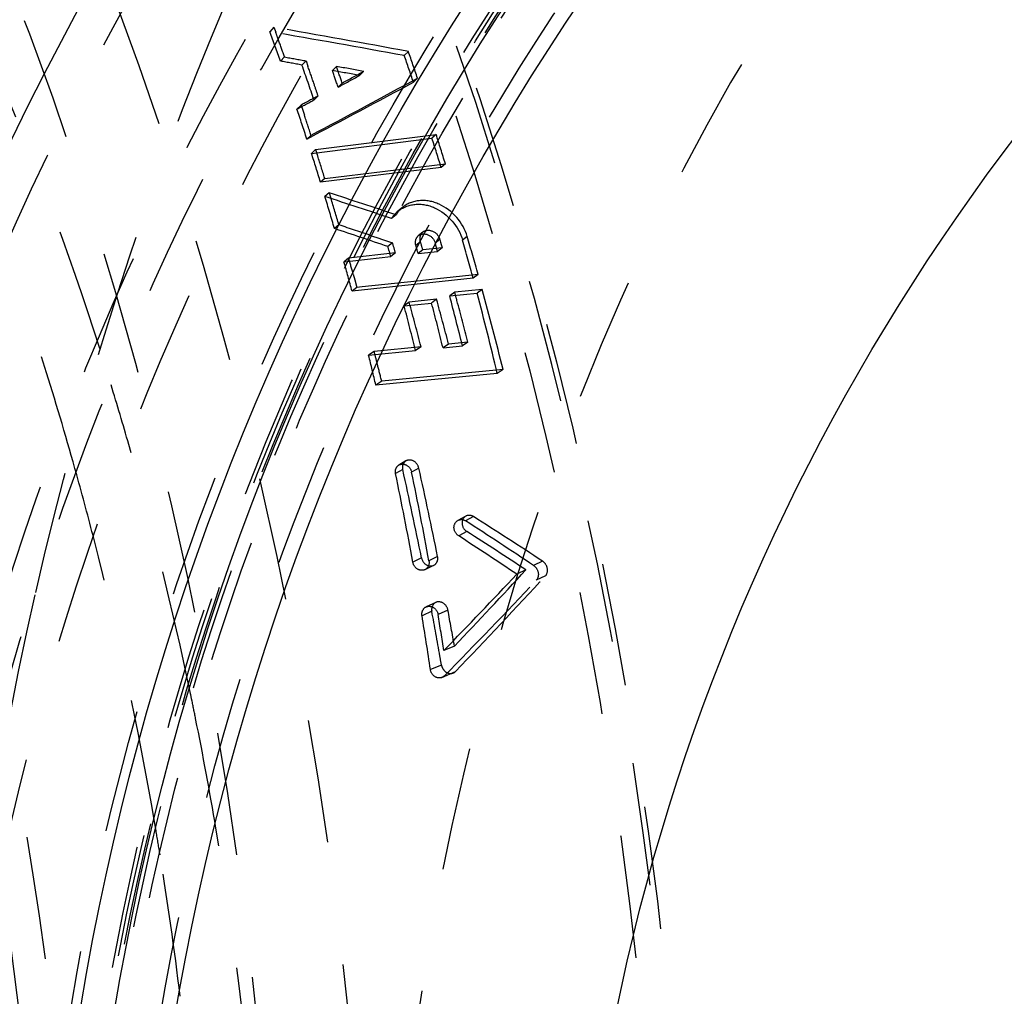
# Model space of a CAD drawing. Header units: millimetres. Extents: x 216 to 771, y 311 to 683.
# Tile 5 of 14: x 447 to 500, y 523 to 574. Entities that reach past the tile are written whole.
import ezdxf

# ---------------------------------------------------------------- set-up
doc = ezdxf.new("R2010")
doc.units = ezdxf.units.MM
doc.header["$LTSCALE"] = 65.185185
doc.linetypes.add('HIDDEN', pattern=[0.2, 0.1, -0.1])
for name, color, linetype in [('FASEN', 7, 'CONTINUOUS'), ('KOERPER', 7, 'CONTINUOUS'), ('KONST.EL_MIT_GEO', 7, 'CONTINUOUS')]:
    doc.layers.add(name, color=color, linetype=linetype)

msp = doc.modelspace()

# ---------------------------------------------------------------- linework, layer by layer
at = {"layer": 'FASEN', "color": 8, "linetype": 'HIDDEN'}
msp.add_circle((591.277, 498.5), 140, dxfattribs=at)
msp.add_open_spline([(454.098, 638.5), (460.598, 638.5), (473.901, 636.614), (492.777, 628.36), (510.017, 615.119), (530.57, 590.921), (548.397, 551.468), (555.528, 498.5), (548.397, 445.532), (530.57, 406.079), (510.017, 381.881), (492.777, 368.64), (473.901, 360.386), (460.598, 358.5), (454.098, 358.5)], degree=3, knots=[0, 0, 0, 0, 0.051729, 0.105332, 0.162247, 0.223214, 0.356475, 0.5, 0.643526, 0.776786, 0.837753, 0.894668, 0.948272, 1, 1, 1, 1], dxfattribs=at)
at = {"layer": 'KOERPER', "color": 8, "linetype": 'HIDDEN'}
msp.add_circle((591.277, 498.5), 148, dxfattribs=at)
at = {"layer": 'KOERPER', "color": 7, "linetype": 'Continuous'}
msp.add_circle((591.277, 498.5), 114.6, dxfattribs=at)
at = {"layer": 'KOERPER', "color": 8, "linetype": 'HIDDEN'}
for points, knots in [([(448.316, 543.875), (450.75, 554.556), (457.232, 574.963), (472.001, 602.271), (490.899, 624.206), (506.276, 634.79), (514.224, 638.614)], [0, 0, 0, 0, 0.276212, 0.536517, 0.777617, 1, 1, 1, 1]), ([(451.977, 613.1), (446.656, 613.1), (435.767, 611.556), (420.314, 604.799), (406.202, 593.961), (389.379, 574.151), (374.786, 541.876), (370.942, 513.262), (370.942, 498.5)], [0, 0, 0, 0, 0.103456, 0.210669, 0.324498, 0.446432, 0.712952, 1, 1, 1, 1]), ([(547.928, 613.1), (542.608, 613.1), (531.718, 611.556), (516.266, 604.799), (502.154, 593.961), (485.33, 574.151), (470.738, 541.876), (466.894, 513.262), (466.894, 498.5)], [0, 0, 0, 0, 0.103456, 0.210669, 0.324498, 0.446432, 0.712952, 1, 1, 1, 1]), ([(443.277, 498.5), (443.277, 502.34), (443.696, 517.572), (445.786, 532.764), (448.316, 543.875)], [0, 0, 0, 0, 0.252029, 1, 1, 1, 1])]:
    msp.add_open_spline(points, degree=3, knots=knots, dxfattribs=at)
at = {"layer": 'KONST.EL_MIT_GEO', "color": 8, "linetype": 'HIDDEN'}
for p, q in [((460.919, 573.788), (460.697, 573.554)), ((460.919, 573.788), (461.013, 573.526)), ((468.033, 572.504), (467.815, 572.286)), ((461.48, 572.216), (461.261, 571.994)), ((462.619, 572.01), (462.401, 571.79)), ((462.619, 572.01), (462.715, 571.733)), ((464.228, 571.716), (464.01, 571.499)), ((465.667, 571.449), (465.45, 571.234)), ((468.518, 571.092), (468.301, 570.881)), ((464.53, 570.835), (464.313, 570.623)), ((463.257, 570.152), (463.04, 569.943)), ((462.354, 569.67), (462.137, 569.462)), ((462.354, 569.67), (462.443, 569.405)), ((462.443, 569.405), (462.531, 569.14)), ((462.881, 568.077), (462.662, 567.875)), ((462.907, 567.117), (469.28, 567.917)), ((463.127, 567.317), (469.5, 568.116)), ((469.5, 568.116), (469.28, 567.917)), ((463.127, 567.317), (462.907, 567.117)), ((463.127, 567.317), (463.208, 567.063)), ((469.765, 566.371), (463.385, 565.594)), ((463.61, 565.791), (469.99, 566.568)), ((469.99, 566.568), (469.765, 566.371)), ((463.61, 565.791), (463.385, 565.594)), ((463.847, 565.025), (463.619, 564.83)), ((463.847, 565.025), (463.934, 564.743)), ((467.714, 564.252), (467.479, 564.056)), ((467.379, 563.861), (467.144, 563.667)), ((464.36, 563.329), (464.124, 563.135)), ((466.121, 562.741), (466.304, 562.68)), ((466.304, 562.68), (466.776, 562.521)), ((468.801, 562.955), (468.559, 562.76)), ((471.147, 562.72), (470.903, 562.526)), ((466.776, 562.521), (467.195, 562.379)), ((467.195, 562.379), (466.952, 562.185)), ((468.673, 562.441), (468.429, 562.247)), ((469.824, 562.124), (468.797, 562.009)), ((469.699, 562.557), (469.455, 562.363)), ((469.824, 562.124), (469.577, 561.93)), ((469.699, 562.557), (469.74, 562.413)), ((469.74, 562.413), (469.824, 562.124)), ((464.627, 561.377), (467.102, 561.653)), ((464.873, 561.571), (464.627, 561.377)), ((467.349, 561.848), (464.873, 561.571)), ((467.349, 561.848), (467.102, 561.653)), ((468.797, 562.009), (468.55, 561.815)), ((468.55, 561.815), (469.577, 561.93)), ((471.458, 560.515), (465.053, 559.824)), ((465.117, 560.717), (465.2, 560.42)), ((471.717, 560.711), (469.581, 560.48)), ((471.717, 560.711), (471.458, 560.515)), ((465.312, 560.019), (465.053, 559.824)), ((465.2, 560.42), (465.312, 560.019)), ((465.579, 560.048), (465.312, 560.019)), ((468.496, 560.363), (465.579, 560.048)), ((469.581, 560.48), (468.496, 560.363)), ((470.484, 559.767), (470.219, 559.571)), ((470.219, 559.571), (471.67, 559.725)), ((471.935, 559.921), (470.484, 559.767)), ((471.935, 559.921), (471.67, 559.725)), ((468.077, 559.243), (467.809, 559.046)), ((467.809, 559.046), (469.26, 559.199)), ((469.528, 559.396), (468.077, 559.243)), ((469.528, 559.396), (469.26, 559.199)), ((468.704, 556.883), (466.221, 556.634)), ((468.704, 556.883), (468.413, 556.681)), ((470.157, 557.028), (469.866, 556.827)), ((469.866, 556.827), (470.895, 556.929)), ((471.186, 557.131), (470.157, 557.028)), ((471.186, 557.131), (470.895, 556.929)), ((465.93, 556.433), (468.413, 556.681)), ((466.221, 556.634), (465.93, 556.433)), ((472.736, 555.475), (466.313, 554.857)), ((473.046, 555.68), (466.622, 555.062)), ((473.046, 555.68), (472.736, 555.475)), ((466.622, 555.062), (466.313, 554.857)), ((467.896, 550.843), (467.527, 550.627)), ((467.731, 550.395), (467.356, 550.178)), ((468.582, 550.468), (468.206, 550.25)), ((471.065, 547.92), (470.642, 547.695)), ((471.485, 547.899), (471.062, 547.675)), ((471.132, 547.104), (470.695, 546.878)), ((468.726, 545.721), (468.266, 545.492)), ((469.578, 545.784), (469.119, 545.555)), ((475.134, 545.54), (474.661, 545.31)), ((468.914, 545.094), (469.382, 545.323)), ((474.25, 545.082), (473.769, 544.851)), ((475.286, 544.762), (474.797, 544.53)), ((469.482, 543.357), (468.972, 543.123)), ((469.272, 542.893), (468.754, 542.658)), ((470.126, 542.95), (469.607, 542.716)), ((470.47, 541.05), (469.908, 540.813)), ((469.781, 540.047), (469.196, 539.81)), ((469.811, 539.389), (470.529, 539.707))]:
    msp.add_line(p, q, dxfattribs=at)
at = {"layer": 'KONST.EL_MIT_GEO', "color": 7, "linetype": 'Continuous'}
for radius in [175, 163.864, 160, 142.5, 140.7, 137.5]:
    msp.add_circle((591.277, 498.5), radius, dxfattribs=at)
at = {"layer": 'KONST.EL_MIT_GEO', "color": 8, "linetype": 'HIDDEN'}
for radius in [174.707, 161.464, 157.929, 151.5, 150, 148, 143, 141.2, 141, 140.8, 140.5, 140, 138.268]:
    msp.add_circle((591.277, 498.5), radius, dxfattribs=at)
at = {"layer": 'KONST.EL_MIT_GEO', "color": 7, "linetype": 'Continuous'}
for radius, start, end in [(169.838, 108.20655, 71.79345), (169.464, 108.21364, 71.78636), (168.498, 108.22222, 71.77778)]:
    msp.add_arc((591.277, 498.5), radius, start, end, dxfattribs=at)
at = {"layer": 'KONST.EL_MIT_GEO', "color": 8, "linetype": 'HIDDEN'}
for centre, radius, start, end in [((353.178, -50.308), 633.059, 79.567117, 80.221474), ((312.885, 519.257), 157.47, 19.56674, 20.17032), ((345.164, -87.992), 671.827, 79.462045, 80.078536), ((285.916, 510.489), 186.099, 19.66426, 19.79947), ((285.431, 510.316), 186.613, 19.37201, 19.66419), ((288.271, 509.95), 190.335, 18.73771, 19.18716), ((315.278, 518.726), 161.667, 18.82087, 19.34754), ((311.812, 518.656), 159.688, 18.73346, 19.43495), ((284.953, 509.931), 188.199, 18.86158, 19.17093), ((350.514, -50.458), 632.228, 79.525607, 79.658297), ((312.746, 518.675), 160.222, 18.91854, 19.24987), ((285.757, 509.905), 188.871, 18.82037, 19.10277), ((342.922, -86.47), 669.271, 79.431997, 79.557356), ((167.797, 1126.542), 631.631, 297.851246, 298.431123), ((158.518, 1141.017), 647.194, 298.196356, 298.310642), ((165.734, 1126.179), 630.623, 298.281922, 298.399323), ((161.679, 1139.205), 645.762, 297.780787, 298.347757), ((284.378, 509.735), 188.807, 18.66277, 18.86164), ((309.447, 518.067), 161.108, 18.0086, 18.60306), ((282.488, 509.311), 189.723, 18.04401, 18.38193), ((311.67, 517.535), 165.467, 17.16626, 17.72712), ((285.087, 508.899), 193.688, 17.32209, 17.80255), ((307.595, 517.47), 163.054, 17.16626, 17.72712), ((280.95, 508.815), 191.34, 17.32398, 17.72345), ((305.76, 516.908), 164.972, 16.27279, 16.88683), ((323.633, 134.429), 452.594, 71.51313, 71.98302), ((314.472, 105.664), 483.038, 71.54536, 71.98648), ((279.301, 508.306), 193.065, 16.55886, 16.99705), ((321.474, 133.838), 452.377, 71.24124, 71.61908), ((312.806, 106.305), 481.498, 71.43302, 71.65398), ((281.259, 507.749), 197.685, 15.53996, 16.1453), ((305.572, 516.422), 167.742, 15.64313, 15.83188), ((279.364, 507.884), 195.577, 16.01687, 16.17899), ((306.446, 516.423), 168.34, 15.64314, 15.79596), ((280.235, 507.883), 196.177, 16.0159, 16.14721), ((307.091, 516.431), 168.736, 15.64314, 15.79596), ((307.433, 516.283), 169.885, 15.0919, 15.79547), ((277.36, 507.737), 195.088, 15.75771, 16.01853), ((303.265, 516.194), 167.568, 15.0921, 15.64285), ((304.351, 515.693), 171.573, 13.9067, 14.81715), ((279.045, 507.377), 198.479, 15.17411, 15.30521), ((304.72, 515.565), 172.691, 13.36227, 14.81589), ((278.734, 507.058), 200.302, 14.04843, 15.30249), ((302.722, 515.656), 170.695, 13.90685, 14.72596), ((276.728, 507.153), 198.312, 14.52282, 15.22836), ((303.623, 515.664), 171.263, 13.90685, 14.72596), ((277.623, 507.159), 198.887, 14.52119, 15.22703), ((278.201, 507.149), 199.352, 14.52011, 15.17373), ((299.876, 515.317), 171.069, 13.36402, 13.90723), ((274.245, 506.893), 198.316, 14.32396, 14.52603), ((273.757, 506.768), 198.82, 14.05784, 14.32393), ((282.433, 502.575), 177.736, 16.04848, 17.11221), ((277.681, 501.232), 182.675, 11.80963, 16.04126), ((276.439, 501.592), 180.683, 14.45271, 15.57705), ((295.221, 514.295), 175.835, 10.2197, 11.77528), ((269.378, 505.746), 203.316, 11.33917, 12.68595), ((295.735, 514.297), 176.178, 10.2197, 11.77528), ((269.889, 505.747), 203.664, 11.33744, 12.68454), ((300.301, 283.885), 314.236, 56.29829, 57.08355), ((293.016, 267.815), 332.111, 56.74526, 57.49492), ((292.27, 267.883), 331.596, 56.71535, 57.35743), ((270.157, 500.061), 187.149, 9.75555, 14.4265), ((299.307, 283.611), 314.14, 56.26411, 56.93567), ((221.305, 778.387), 344.111, 316.39259, 317.31293), ((245.272, 759.507), 313.509, 315.76786, 316.78896), ((246.133, 759.383), 313.766, 315.50216, 316.7836), ((221.548, 778.759), 345.163, 316.16555, 317.31777), ((266.003, 505.084), 206.755, 9.86938, 10.53673), ((266.626, 505.106), 206.988, 10.00021, 10.53492), ((291.956, 513.724), 179.15, 8.37277, 9.29457), ((292.674, 513.759), 179.286, 8.67916, 9.29488), ((265.296, 504.96), 207.474, 9.73653, 9.86969), ((272.682, 500.108), 187.797, 11.69991, 11.83342), ((272.237, 500.015), 188.252, 11.39722, 11.69984), ((270.27, 499.628), 190.257, 9.61801, 11.39473), ((253.513, 498.536), 197.038, 359.98967, 10.14878), ((266.489, 499.4), 190.876, 9.59481, 9.76451), ((262.644, 498.5), 197.964, 350.42905, 9.57095), ((266.056, 499.327), 191.315, 9.22928, 9.59474), ((264.204, 499.036), 193.19, 6.98239, 9.22643), ((248.823, 498.5), 199.974, 351.26849, 8.73232)]:
    msp.add_arc(centre, radius, start, end, dxfattribs=at)
for points, knots in [([(404.601, 673.5), (412.725, 673.5), (429.354, 671.142), (452.95, 660.825), (474.501, 644.272), (500.187, 614.035), (517.73, 575.202), (526.78, 532.547), (529.134, 498.5), (526.78, 464.453), (517.73, 421.798), (500.187, 382.965), (474.501, 352.728), (452.95, 336.175), (429.354, 325.858), (412.725, 323.5), (404.601, 323.5)], [0, 0, 0, 0, 0.051692, 0.105258, 0.162132, 0.223055, 0.356218, 0.427422, 0.5, 0.572578, 0.643782, 0.776945, 0.837868, 0.894742, 0.948308, 1, 1, 1, 1]), ([(350.128, 662.364), (357.736, 662.364), (373.307, 660.156), (395.401, 650.494), (415.58, 634.997), (439.635, 606.674), (460.501, 560.496), (468.847, 498.5), (460.501, 436.504), (439.635, 390.326), (415.58, 362.003), (395.401, 346.506), (373.307, 336.844), (357.736, 334.636), (350.128, 334.636)], [0, 0, 0, 0, 0.05173, 0.105334, 0.162249, 0.223216, 0.356476, 0.5, 0.643524, 0.776784, 0.837751, 0.894666, 0.94827, 1, 1, 1, 1]), ([(400.404, 659.835), (407.282, 656.636), (420.722, 648.357), (438.429, 631.654), (453.746, 610.89), (470.704, 578.045), (483.239, 530.899), (483.933, 471.911), (470.606, 415.908), (448.099, 375.702), (424.421, 351.623), (405.128, 338.566), (384.402, 330.494), (369.965, 328.662), (362.881, 328.662)], [0, 0, 0, 0, 0.054323, 0.111986, 0.173319, 0.238175, 0.375776, 0.518113, 0.656552, 0.78373, 0.842117, 0.897055, 0.949279, 1, 1, 1, 1]), ([(325.427, 659.473), (318.564, 656.279), (305.155, 648.017), (287.49, 631.348), (272.209, 610.629), (255.292, 577.856), (242.788, 530.815), (242.098, 471.959), (255.397, 416.083), (277.854, 375.968), (301.48, 351.945), (320.727, 338.917), (341.417, 330.865), (362.881, 328.136), (384.345, 330.865), (405.036, 338.917), (424.282, 351.945), (447.908, 375.968), (470.365, 416.083), (483.664, 471.959), (482.975, 530.815), (470.471, 577.856), (453.554, 610.629), (438.272, 631.348), (420.607, 648.017), (407.198, 656.279), (400.335, 659.473)], [0, 0, 0, 0, 0.027162, 0.055995, 0.086662, 0.119091, 0.187892, 0.25906, 0.328279, 0.391867, 0.421059, 0.448528, 0.47464, 0.5, 0.52536, 0.551472, 0.578941, 0.608133, 0.671721, 0.74094, 0.812108, 0.880909, 0.913338, 0.944005, 0.972838, 1, 1, 1, 1]), ([(348.032, 338.5), (355.461, 338.5), (370.664, 340.656), (392.237, 350.089), (411.94, 365.221), (435.429, 392.876), (455.802, 437.966), (463.952, 498.5), (455.802, 559.034), (435.429, 604.124), (411.94, 631.779), (392.237, 646.911), (370.664, 656.344), (355.461, 658.5), (348.032, 658.5)], [0, 0, 0, 0, 0.051729, 0.105334, 0.162249, 0.223216, 0.356476, 0.5, 0.643524, 0.776784, 0.837751, 0.894666, 0.948271, 1, 1, 1, 1]), ([(399.614, 658.548), (406.437, 655.371), (419.768, 647.153), (437.331, 630.578), (452.522, 609.975), (469.339, 577.388), (481.768, 530.617), (482.45, 472.1), (469.226, 416.547), (446.897, 376.664), (423.408, 352.78), (404.269, 339.827), (383.707, 331.82), (369.385, 330.002), (362.357, 330.002)], [0, 0, 0, 0, 0.054325, 0.111993, 0.173329, 0.238188, 0.37579, 0.518124, 0.656557, 0.78373, 0.842114, 0.89705, 0.949274, 1, 1, 1, 1]), ([(526.223, 348.5), (519.259, 348.5), (505.005, 350.521), (484.78, 359.365), (466.309, 373.551), (444.289, 399.478), (425.188, 441.749), (417.548, 498.5), (425.188, 555.251), (444.289, 597.522), (466.309, 623.449), (484.78, 637.635), (505.005, 646.479), (519.259, 648.5), (526.223, 648.5)], [0, 0, 0, 0, 0.05173, 0.105334, 0.162249, 0.223216, 0.356476, 0.5, 0.643524, 0.776784, 0.837751, 0.894666, 0.94827, 1, 1, 1, 1]), ([(533.207, 648.5), (526.243, 648.5), (511.99, 646.479), (491.765, 637.635), (473.293, 623.449), (451.273, 597.522), (432.173, 555.251), (424.532, 498.5), (432.173, 441.749), (451.273, 399.478), (473.293, 373.551), (491.765, 359.365), (511.99, 350.521), (526.243, 348.5), (533.207, 348.5)], [0, 0, 0, 0, 0.051729, 0.105334, 0.162249, 0.223216, 0.356476, 0.5, 0.643524, 0.776784, 0.837751, 0.894666, 0.948271, 1, 1, 1, 1]), ([(627.339, 498.5), (627.339, 516.921), (623.632, 544.392), (611.131, 577.82), (598.64, 599.611), (583.338, 617.618), (565.735, 631.142), (546.441, 639.573), (526.223, 642.446), (506.005, 639.573), (486.711, 631.142), (469.107, 617.618), (453.805, 599.611), (441.315, 577.82), (428.814, 544.392), (425.107, 516.921), (425.107, 498.5)], [0, 0, 0, 0, 0.143395, 0.211975, 0.276985, 0.337897, 0.394761, 0.448319, 0.5, 0.551681, 0.605239, 0.662103, 0.723015, 0.788025, 0.856605, 1, 1, 1, 1]), ([(348.032, 641), (354.648, 641), (368.189, 639.08), (387.402, 630.678), (404.95, 617.201), (425.87, 592.571), (444.015, 552.413), (451.273, 498.5), (444.015, 444.587), (425.87, 404.429), (404.95, 379.799), (387.402, 366.322), (368.189, 357.92), (354.648, 356), (348.032, 356)], [0, 0, 0, 0, 0.05173, 0.105334, 0.162249, 0.223216, 0.356476, 0.5, 0.643524, 0.776784, 0.837751, 0.894666, 0.94827, 1, 1, 1, 1]), ([(433.34, 560.415), (436.333, 569.51), (443.57, 586.779), (458.423, 609.63), (476.494, 627.855), (490.677, 636.557), (497.968, 639.736)], [0, 0, 0, 0, 0.273211, 0.531311, 0.773039, 1, 1, 1, 1]), ([(438.542, 639.7), (445.097, 639.7), (458.515, 637.798), (477.553, 629.472), (494.941, 616.118), (515.669, 591.713), (533.649, 551.921), (540.841, 498.5), (533.649, 445.079), (515.669, 405.287), (494.941, 380.882), (477.553, 367.528), (458.515, 359.202), (445.097, 357.3), (438.542, 357.3)], [0, 0, 0, 0, 0.05173, 0.105334, 0.162249, 0.223216, 0.356476, 0.5, 0.643524, 0.776784, 0.837751, 0.894666, 0.94827, 1, 1, 1, 1]), ([(455.229, 357.7), (448.692, 357.7), (435.313, 359.597), (416.329, 367.899), (398.99, 381.215), (378.32, 405.551), (360.391, 445.23), (353.22, 498.5), (360.391, 551.77), (378.32, 591.449), (398.99, 615.785), (416.329, 629.101), (435.313, 637.403), (448.692, 639.3), (455.229, 639.3)], [0, 0, 0, 0, 0.05173, 0.105334, 0.162249, 0.223216, 0.356476, 0.5, 0.643524, 0.776784, 0.837751, 0.894666, 0.94827, 1, 1, 1, 1]), ([(512.081, 639.3), (505.544, 639.3), (492.164, 637.403), (473.18, 629.101), (455.841, 615.785), (435.171, 591.449), (417.243, 551.77), (410.071, 498.5), (417.243, 445.23), (435.171, 405.551), (455.841, 381.215), (473.18, 367.899), (492.164, 359.597), (505.544, 357.7), (512.081, 357.7)], [0, 0, 0, 0, 0.05173, 0.105334, 0.162249, 0.223216, 0.356476, 0.5, 0.643524, 0.776784, 0.837751, 0.894666, 0.94827, 1, 1, 1, 1]), ([(526.223, 639.5), (519.676, 639.5), (506.278, 637.6), (487.267, 629.287), (469.904, 615.952), (449.205, 591.581), (431.25, 551.846), (424.069, 498.5), (431.25, 445.154), (449.205, 405.419), (469.904, 381.048), (487.267, 367.713), (506.278, 359.4), (519.676, 357.5), (526.223, 357.5)], [0, 0, 0, 0, 0.051729, 0.105334, 0.162249, 0.223216, 0.356476, 0.5, 0.643524, 0.776784, 0.837751, 0.894666, 0.948271, 1, 1, 1, 1]), ([(446.32, 357.8), (452.852, 357.8), (466.222, 359.696), (485.193, 367.991), (502.519, 381.298), (523.174, 405.617), (541.09, 445.268), (548.257, 498.5), (541.09, 551.732), (523.174, 591.383), (502.519, 615.702), (485.193, 629.009), (466.222, 637.304), (452.852, 639.2), (446.32, 639.2)], [0, 0, 0, 0, 0.05173, 0.105334, 0.162249, 0.223216, 0.356476, 0.5, 0.643524, 0.776784, 0.837751, 0.894666, 0.94827, 1, 1, 1, 1]), ([(451.977, 639), (445.453, 639), (432.103, 637.107), (413.159, 628.823), (395.857, 615.535), (375.232, 591.251), (357.341, 551.657), (350.185, 498.5), (357.341, 445.343), (375.232, 405.749), (395.857, 381.465), (413.159, 368.177), (432.103, 359.893), (445.453, 358), (451.977, 358)], [0, 0, 0, 0, 0.05173, 0.105334, 0.162249, 0.223216, 0.356476, 0.5, 0.643524, 0.776784, 0.837751, 0.894666, 0.94827, 1, 1, 1, 1]), ([(513.778, 639), (507.255, 639), (493.904, 637.107), (474.96, 628.823), (457.658, 615.535), (437.032, 591.251), (419.142, 551.656), (411.985, 498.5), (419.142, 445.344), (437.032, 405.749), (457.658, 381.465), (474.96, 368.177), (493.904, 359.893), (507.255, 358), (513.778, 358)], [0, 0, 0, 0, 0.05173, 0.105334, 0.162249, 0.223216, 0.356476, 0.5, 0.643524, 0.776784, 0.837751, 0.894666, 0.94827, 1, 1, 1, 1]), ([(525.516, 638.5), (519.053, 638.5), (505.818, 636.621), (487.027, 628.391), (469.843, 615.176), (449.321, 590.985), (431.508, 551.511), (424.379, 498.5), (431.508, 445.489), (449.321, 406.015), (469.843, 381.824), (487.027, 368.609), (505.818, 360.379), (519.053, 358.5), (525.516, 358.5)], [0, 0, 0, 0, 0.051492, 0.104916, 0.161739, 0.222702, 0.356152, 0.5, 0.643847, 0.777298, 0.838261, 0.895084, 0.948508, 1, 1, 1, 1]), ([(451.977, 360.232), (458.396, 360.232), (471.535, 362.095), (490.178, 370.247), (507.205, 383.324), (527.503, 407.222), (545.109, 446.188), (552.152, 498.5), (545.109, 550.812), (527.503, 589.778), (507.205, 613.676), (490.178, 626.753), (471.535, 634.905), (458.396, 636.768), (451.977, 636.768)], [0, 0, 0, 0, 0.05173, 0.105334, 0.162249, 0.223216, 0.356476, 0.5, 0.643524, 0.776784, 0.837751, 0.894666, 0.94827, 1, 1, 1, 1]), ([(451.977, 636), (445.593, 636), (432.527, 634.148), (413.988, 626.04), (397.055, 613.036), (376.87, 589.271), (359.362, 550.521), (352.358, 498.5), (359.362, 446.479), (376.87, 407.729), (397.055, 383.964), (413.988, 370.96), (432.527, 362.852), (445.593, 361), (451.977, 361)], [0, 0, 0, 0, 0.05173, 0.105334, 0.162249, 0.223216, 0.356476, 0.5, 0.643524, 0.776784, 0.837751, 0.894666, 0.94827, 1, 1, 1, 1]), ([(451.977, 361), (458.361, 361), (471.426, 362.852), (489.966, 370.96), (506.898, 383.964), (527.083, 407.729), (544.592, 446.479), (551.596, 498.5), (544.592, 550.521), (527.083, 589.271), (506.898, 613.036), (489.966, 626.04), (471.426, 634.148), (458.361, 636), (451.977, 636)], [0, 0, 0, 0, 0.05173, 0.105334, 0.162249, 0.223216, 0.356476, 0.5, 0.643524, 0.776784, 0.837751, 0.894666, 0.94827, 1, 1, 1, 1]), ([(468.768, 616.819), (465.437, 613.802), (452.174, 600.114), (442.369, 583.296), (436.776, 569.888)], [0, 0, 0, 0, 0.236251, 1, 1, 1, 1]), ([(455.869, 609.343), (452.798, 604.936), (440.967, 585.791), (433.141, 564.295), (429.284, 547.631)], [0, 0, 0, 0, 0.238983, 1, 1, 1, 1]), ([(444.668, 575.026), (445.403, 573.414), (448.274, 566.826), (450.707, 560.049), (452.301, 554.873)], [0, 0, 0, 0, 0.246435, 1, 1, 1, 1]), ([(450.486, 550.111), (449.982, 551.92), (447.88, 559.025), (445.327, 565.997), (443.16, 571.086)], [0, 0, 0, 0, 0.25342, 1, 1, 1, 1]), ([(467.479, 564.056), (467.726, 564.262), (468.406, 564.52), (469.855, 564.231), (470.698, 563.251), (470.903, 562.526)], [0, 0, 0, 0, 0.225449, 0.473046, 1, 1, 1, 1]), ([(471.147, 562.72), (470.937, 563.445), (470.093, 564.421), (468.643, 564.715), (467.962, 564.458), (467.714, 564.252)], [0, 0, 0, 0, 0.526995, 0.774855, 1, 1, 1, 1]), ([(468.429, 562.247), (468.415, 562.295), (468.383, 562.474), (468.458, 562.676), (468.559, 562.76)], [0, 0, 0, 0, 0.274418, 1, 1, 1, 1]), ([(468.559, 562.76), (468.69, 562.869), (469.142, 562.888), (469.401, 562.553), (469.455, 562.363)], [0, 0, 0, 0, 0.462873, 1, 1, 1, 1]), ([(468.673, 562.441), (468.659, 562.49), (468.626, 562.668), (468.699, 562.871), (468.801, 562.955)], [0, 0, 0, 0, 0.274886, 1, 1, 1, 1]), ([(468.801, 562.955), (468.932, 563.063), (469.384, 563.081), (469.644, 562.747), (469.699, 562.557)], [0, 0, 0, 0, 0.462274, 1, 1, 1, 1]), ([(467.356, 550.178), (467.346, 550.222), (467.33, 550.388), (467.424, 550.565), (467.527, 550.626)], [0, 0, 0, 0, 0.274336, 1, 1, 1, 1]), ([(467.527, 550.626), (467.643, 550.695), (467.991, 550.68), (468.175, 550.402), (468.206, 550.25)], [0, 0, 0, 0, 0.466104, 1, 1, 1, 1]), ([(467.896, 550.844), (467.793, 550.782), (467.702, 550.604), (467.721, 550.44), (467.731, 550.395)], [0, 0, 0, 0, 0.724577, 1, 1, 1, 1]), ([(468.582, 550.468), (468.548, 550.619), (468.361, 550.894), (468.013, 550.913), (467.896, 550.844)], [0, 0, 0, 0, 0.533654, 1, 1, 1, 1]), ([(470.695, 546.878), (470.557, 546.968), (470.357, 547.272), (470.514, 547.626), (470.642, 547.695)], [0, 0, 0, 0, 0.531366, 1, 1, 1, 1]), ([(471.065, 547.92), (470.937, 547.852), (470.786, 547.493), (470.992, 547.194), (471.132, 547.104)], [0, 0, 0, 0, 0.465036, 1, 1, 1, 1]), ([(468.914, 545.094), (468.796, 545.035), (468.461, 545.068), (468.293, 545.344), (468.266, 545.492)], [0, 0, 0, 0, 0.467532, 1, 1, 1, 1]), ([(468.726, 545.721), (468.755, 545.573), (468.927, 545.3), (469.263, 545.264), (469.382, 545.322)], [0, 0, 0, 0, 0.531959, 1, 1, 1, 1]), ([(469.119, 545.555), (469.127, 545.508), (469.139, 545.333), (469.028, 545.15), (468.914, 545.094)], [0, 0, 0, 0, 0.274442, 1, 1, 1, 1]), ([(469.382, 545.322), (469.495, 545.378), (469.603, 545.563), (469.588, 545.737), (469.578, 545.784)], [0, 0, 0, 0, 0.724168, 1, 1, 1, 1]), ([(475.286, 544.762), (475.379, 544.864), (475.444, 545.194), (475.26, 545.458), (475.134, 545.54)], [0, 0, 0, 0, 0.47774, 1, 1, 1, 1]), ([(474.661, 545.31), (474.785, 545.227), (474.962, 544.958), (474.892, 544.631), (474.797, 544.53)], [0, 0, 0, 0, 0.51842, 1, 1, 1, 1]), ([(469.481, 543.358), (469.365, 543.304), (469.25, 543.118), (469.263, 542.941), (469.272, 542.893)], [0, 0, 0, 0, 0.723944, 1, 1, 1, 1]), ([(470.126, 542.95), (470.098, 543.098), (469.932, 543.371), (469.601, 543.413), (469.481, 543.358)], [0, 0, 0, 0, 0.531445, 1, 1, 1, 1]), ([(468.754, 542.658), (468.746, 542.707), (468.737, 542.885), (468.855, 543.069), (468.972, 543.123)], [0, 0, 0, 0, 0.274545, 1, 1, 1, 1]), ([(468.972, 543.123), (469.09, 543.179), (469.421, 543.139), (469.583, 542.863), (469.607, 542.716)], [0, 0, 0, 0, 0.468028, 1, 1, 1, 1]), ([(432.55, 540.637), (427.912, 518.051), (426.682, 482.836), (436.096, 438.439), (448.262, 408.341), (464.942, 382.947), (485.345, 363.573), (508.479, 351.333), (525.152, 348.5), (533.207, 348.5)], [0, 0, 0, 0, 0.28418, 0.42416, 0.557591, 0.681866, 0.795887, 0.900718, 1, 1, 1, 1]), ([(469.811, 539.389), (469.691, 539.341), (469.37, 539.392), (469.218, 539.666), (469.196, 539.81)], [0, 0, 0, 0, 0.469591, 1, 1, 1, 1]), ([(469.841, 539.878), (469.896, 539.775), (470.06, 539.598), (470.309, 539.587), (470.406, 539.626)], [0, 0, 0, 0, 0.528313, 1, 1, 1, 1])]:
    msp.add_open_spline(points, degree=3, knots=knots, dxfattribs=at)
at = {"layer": 'KONST.EL_MIT_GEO', "color": 7, "linetype": 'Continuous'}
for points, knots in [([(452.863, 355.824), (435.645, 373.117), (416.045, 407.264), (403.067, 457.345), (399.609, 498.5), (403.067, 539.655), (416.045, 589.736), (435.645, 623.883), (452.863, 641.176)], [0, 0, 0, 0, 0.236188, 0.366245, 0.5, 0.633755, 0.763812, 1, 1, 1, 1]), ([(453.292, 356.254), (436.164, 373.527), (416.67, 407.575), (403.761, 457.493), (400.323, 498.5), (403.761, 539.507), (416.67, 589.425), (436.164, 623.473), (453.292, 640.746)], [0, 0, 0, 0, 0.236239, 0.366278, 0.5, 0.633722, 0.763761, 1, 1, 1, 1])]:
    msp.add_open_spline(points, degree=3, knots=knots, dxfattribs=at)
at = {"layer": 'KONST.EL_MIT_GEO', "color": 8, "linetype": 'HIDDEN'}
for points in [[(462.401, 571.79), (462.021, 571.859), (461.641, 571.927), (461.261, 571.994)], [(461.48, 572.216), (461.859, 572.148), (462.239, 572.079), (462.619, 572.01)], [(462.137, 569.462), (462.438, 569.622), (462.739, 569.782), (463.04, 569.943)], [(463.257, 570.152), (462.956, 569.991), (462.655, 569.83), (462.354, 569.67)], [(467.714, 564.252), (467.582, 564.142), (467.468, 564.008), (467.379, 563.861)], [(467.144, 563.667), (467.233, 563.813), (467.347, 563.946), (467.479, 564.056)], [(470.642, 547.695), (470.765, 547.762), (470.944, 547.751), (471.062, 547.675)], [(471.485, 547.899), (471.366, 547.975), (471.188, 547.986), (471.065, 547.92)], [(469.781, 540.047), (469.791, 539.989), (469.812, 539.931), (469.841, 539.878)], [(470.406, 539.626), (470.452, 539.644), (470.495, 539.672), (470.529, 539.707)], [(469.935, 539.47), (469.9, 539.435), (469.857, 539.407), (469.811, 539.389)]]:
    msp.add_open_spline(points, degree=3, dxfattribs=at)

doc.saveas('drawing.dxf')
